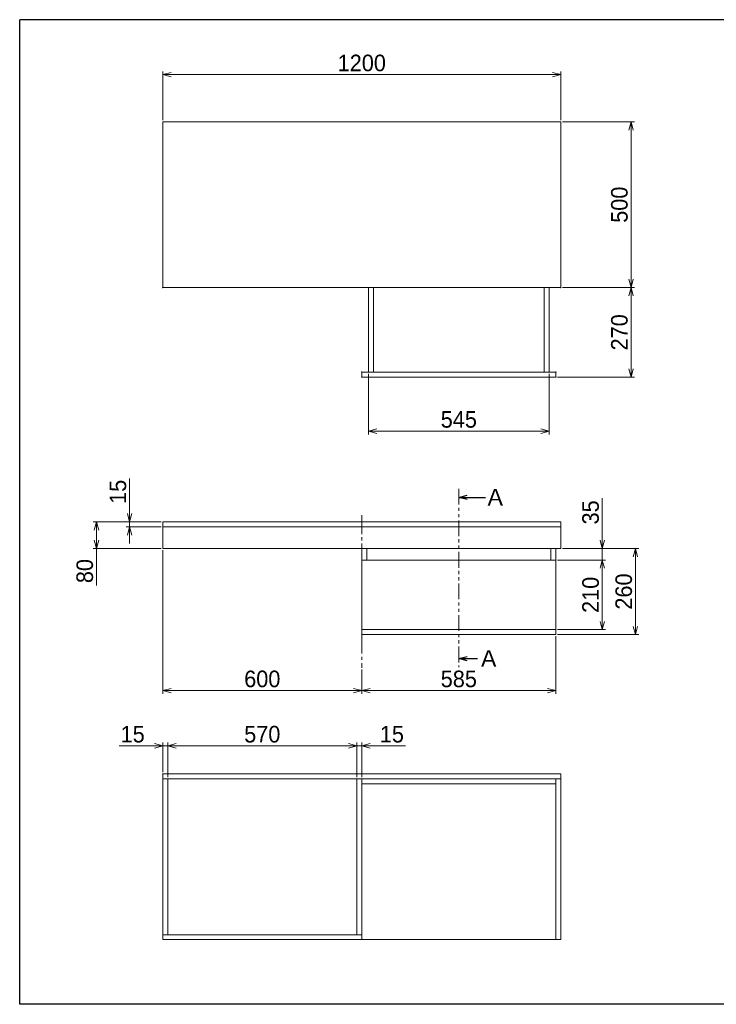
# Model space of a CAD drawing. Header units: millimetres. Extents: x 0 to 4200, y 0 to 2970.
# Tile 1 of 3: x 0 to 2100, y 0 to 2970. Entities that reach past the tile are written whole.
import ezdxf

# ---------------------------------------------------------------- set-up
doc = ezdxf.new("R2010")
doc.units = ezdxf.units.MM
doc.header["$LTSCALE"] = 0.3
doc.linetypes.add('CENTER2', pattern=[28.575, 19.05, -3.175, 3.175, -3.175])
doc.linetypes.add('PHANTOM2', pattern=[31.75, 15.875, -3.175, 3.175, -3.175, 3.175, -3.175])
for name, color, linetype, lineweight in [('中心線x.5', 4, 'CENTER2', 18), ('二点鎖線x0.5', 5, 'PHANTOM2', 18), ('実線', 3, 'Continuous', 35), ('寸法', 2, 'Continuous', 18), ('細線', 7, 'Continuous', 18)]:
    doc.layers.add(name, color=color, linetype=linetype, lineweight=lineweight)
doc.styles.add('MS Pゴシック', font='txt')
doc.styles.get("Standard").update_dxf_attribs({"font": 'txt.shx', "bigfont": 'bigfont.shx'})
doc.dimstyles.new('ISO-25', dxfattribs={"dimtxt": 2.5, "dimasz": 2.5, "dimexe": 1.25, "dimexo": 0.625, "dimtad": 1, "dimtxsty": 'Standard', "dimcen": 2.5, "dimadec": 0, "dimazin": 0, "dimtfac": 1, "dimtmove": 0, "dimatfit": 3, "dimfxl": 0, "dimarcsym": 0})
doc.dimstyles.new('MyDim S＝1：1', dxfattribs={"dimtxt": 2.5, "dimasz": 2.5, "dimexe": 1, "dimexo": 0.5, "dimgap": 1, "dimtad": 3, "dimdsep": 46, "dimtxsty": 'MS Pゴシック', "dimblk": 'OPEN30', "dimcen": 0, "dimclrd": 256, "dimclre": 256, "dimclrt": 256, "dimazin": 2, "dimtfac": 1, "dimtmove": 0, "dimatfit": 3, "dimldrblk": 'OPEN30', "dimfxl": 0, "dimlwd": 18, "dimlwe": 18, "dimarcsym": 0})

# ---------------------------------------------------------------- blocks, each defined once
blk = doc.blocks.new('_Open30')
at = {"color": 0, "lineweight": -2}
for p, q in [((-1, 0.27), (0, 0)), ((0, 0), (-1, -0.27)), ((0, 0), (-1, 0))]:
    blk.add_line(p, q, dxfattribs=at)
blk = doc.blocks.new('*D3')
at = {"layer": 'Defpoints', "color": 0}
for p in [(1631.3, 2804.2), (431.3, 2661.9), (1631.3, 2661.9)]:
    blk.add_point(p, dxfattribs=at)
at = {"layer": '寸法', "lineweight": 18}
for p, q in [((431.3, 2666.9), (431.3, 2814.2)), ((456.3, 2804.2), (1606.3, 2804.2)), ((1631.3, 2666.9), (1631.3, 2814.2))]:
    blk.add_line(p, q, dxfattribs=at)
at = {"layer": '寸法', "lineweight": 18, "xscale": 25, "yscale": 25, "zscale": 25, "rotation": 180}
blk.add_blockref('_Open30', (431.3, 2804.2), dxfattribs=at)
at = {"layer": '寸法', "lineweight": 18, "xscale": 25, "yscale": 25, "zscale": 25}
blk.add_blockref('_Open30', (1631.3, 2804.2), dxfattribs=at)
at = {"layer": '寸法', "insert": (1031.3, 2839.2), "char_height": 50, "attachment_point": 5, "style": 'MS Pゴシック'}
blk.add_mtext('1200', dxfattribs=at)
blk = doc.blocks.new('*D4')
at = {"layer": 'Defpoints', "color": 0}
for p in [(1631.3, 2661.9), (1631.3, 2161.9), (1843.1, 2161.9)]:
    blk.add_point(p, dxfattribs=at)
at = {"layer": '寸法', "lineweight": 18}
for p, q in [((1636.3, 2661.9), (1853.1, 2661.9)), ((1843.1, 2636.9), (1843.1, 2186.9)), ((1636.3, 2161.9), (1853.1, 2161.9))]:
    blk.add_line(p, q, dxfattribs=at)
at = {"layer": '寸法', "lineweight": 18, "xscale": 25, "yscale": 25, "zscale": 25}
for p, rotation in [((1843.1, 2661.9), 90), ((1843.1, 2161.9), 270)]:
    blk.add_blockref('_Open30', p, dxfattribs=dict(at, rotation=rotation))
at = {"layer": '寸法', "insert": (1808.1, 2411.9), "char_height": 50, "attachment_point": 5, "rotation": 90, "style": 'MS Pゴシック'}
blk.add_mtext('500', dxfattribs=at)
blk = doc.blocks.new('*D5')
at = {"layer": 'Defpoints', "color": 0}
for p in [(1631.3, 2161.9), (1616.3, 1891.9), (1843.1, 1891.9)]:
    blk.add_point(p, dxfattribs=at)
at = {"layer": '寸法', "lineweight": 18}
for p, q in [((1636.3, 2161.9), (1853.1, 2161.9)), ((1843.1, 2136.9), (1843.1, 1916.9)), ((1621.3, 1891.9), (1853.1, 1891.9))]:
    blk.add_line(p, q, dxfattribs=at)
at = {"layer": '寸法', "lineweight": 18, "xscale": 25, "yscale": 25, "zscale": 25}
for p, rotation in [((1843.1, 2161.9), 90), ((1843.1, 1891.9), 270)]:
    blk.add_blockref('_Open30', p, dxfattribs=dict(at, rotation=rotation))
at = {"layer": '寸法', "insert": (1808.1, 2026.9), "char_height": 50, "attachment_point": 5, "rotation": 90, "style": 'MS Pゴシック'}
blk.add_mtext('270', dxfattribs=at)
blk = doc.blocks.new('*D6')
at = {"layer": 'Defpoints', "color": 0}
for p in [(1051.3, 1906.9), (1596.3, 1906.9), (1596.3, 1729)]:
    blk.add_point(p, dxfattribs=at)
at = {"layer": '寸法', "lineweight": 18}
for p, q in [((1051.3, 1901.9), (1051.3, 1719)), ((1596.3, 1901.9), (1596.3, 1719)), ((1076.3, 1729), (1571.3, 1729))]:
    blk.add_line(p, q, dxfattribs=at)
at = {"layer": '寸法', "lineweight": 18, "xscale": 25, "yscale": 25, "zscale": 25, "rotation": 180}
blk.add_blockref('_Open30', (1051.3, 1729), dxfattribs=at)
at = {"layer": '寸法', "lineweight": 18, "xscale": 25, "yscale": 25, "zscale": 25}
blk.add_blockref('_Open30', (1596.3, 1729), dxfattribs=at)
at = {"layer": '寸法', "insert": (1323.8, 1764), "char_height": 50, "attachment_point": 5, "style": 'MS Pゴシック'}
blk.add_mtext('545', dxfattribs=at)
blk = doc.blocks.new('*D7')
at = {"layer": 'Defpoints', "color": 0}
for p in [(431.3, 1375.1), (1031.3, 1014.7), (431.3, 946.2)]:
    blk.add_point(p, dxfattribs=at)
at = {"layer": '寸法', "lineweight": 18}
for p, q in [((431.3, 1370.1), (431.3, 936.2)), ((1031.3, 1009.7), (1031.3, 936.2)), ((1006.3, 946.2), (456.3, 946.2))]:
    blk.add_line(p, q, dxfattribs=at)
at = {"layer": '寸法', "lineweight": 18, "xscale": 25, "yscale": 25, "zscale": 25, "rotation": 180}
blk.add_blockref('_Open30', (431.3, 946.2), dxfattribs=at)
at = {"layer": '寸法', "lineweight": 18, "xscale": 25, "yscale": 25, "zscale": 25}
blk.add_blockref('_Open30', (1031.3, 946.2), dxfattribs=at)
at = {"layer": '寸法', "insert": (731.3, 981.2), "char_height": 50, "attachment_point": 5, "style": 'MS Pゴシック'}
blk.add_mtext('600', dxfattribs=at)
blk = doc.blocks.new('*D8')
at = {"layer": 'Defpoints', "color": 0}
for p in [(1616.3, 1115.1), (1031.3, 1014.7), (1616.3, 946.2)]:
    blk.add_point(p, dxfattribs=at)
at = {"layer": '寸法', "lineweight": 18}
for p, q in [((1616.3, 1110.1), (1616.3, 936.2)), ((1031.3, 1009.7), (1031.3, 936.2)), ((1056.3, 946.2), (1591.3, 946.2))]:
    blk.add_line(p, q, dxfattribs=at)
at = {"layer": '寸法', "lineweight": 18, "xscale": 25, "yscale": 25, "zscale": 25, "rotation": 180}
blk.add_blockref('_Open30', (1031.3, 946.2), dxfattribs=at)
at = {"layer": '寸法', "lineweight": 18, "xscale": 25, "yscale": 25, "zscale": 25}
blk.add_blockref('_Open30', (1616.3, 946.2), dxfattribs=at)
at = {"layer": '寸法', "insert": (1323.8, 981.2), "char_height": 50, "attachment_point": 5, "style": 'MS Pゴシック'}
blk.add_mtext('585', dxfattribs=at)
blk = doc.blocks.new('*D17')
at = {"layer": 'Defpoints', "color": 0}
for p in [(1016.3, 779.5), (446.3, 680), (1016.3, 680)]:
    blk.add_point(p, dxfattribs=at)
at = {"layer": '寸法', "lineweight": 18}
for p, q in [((446.3, 685), (446.3, 789.5)), ((471.3, 779.5), (991.3, 779.5)), ((1016.3, 685), (1016.3, 789.5))]:
    blk.add_line(p, q, dxfattribs=at)
at = {"layer": '寸法', "lineweight": 18, "xscale": 25, "yscale": 25, "zscale": 25, "rotation": 180}
blk.add_blockref('_Open30', (446.3, 779.5), dxfattribs=at)
at = {"layer": '寸法', "lineweight": 18, "xscale": 25, "yscale": 25, "zscale": 25}
blk.add_blockref('_Open30', (1016.3, 779.5), dxfattribs=at)
at = {"layer": '寸法', "insert": (731.3, 814.5), "char_height": 50, "attachment_point": 5, "style": 'MS Pゴシック'}
blk.add_mtext('570', dxfattribs=at)
blk = doc.blocks.new('*D18')
at = {"layer": 'Defpoints', "color": 0}
for p in [(446.3, 779.5), (431.3, 695), (446.3, 680)]:
    blk.add_point(p, dxfattribs=at)
at = {"layer": '寸法', "lineweight": 18}
for p, q in [((406.3, 779.5), (299.9, 779.5)), ((431.3, 700), (431.3, 789.5)), ((446.3, 779.5), (431.3, 779.5)), ((446.3, 685), (446.3, 789.5)), ((471.3, 779.5), (496.3, 779.5))]:
    blk.add_line(p, q, dxfattribs=at)
at = {"layer": '寸法', "lineweight": 18, "xscale": 25, "yscale": 25, "zscale": 25}
blk.add_blockref('_Open30', (431.3, 779.5), dxfattribs=at)
at = {"layer": '寸法', "lineweight": 18, "xscale": 25, "yscale": 25, "zscale": 25, "rotation": 180}
blk.add_blockref('_Open30', (446.3, 779.5), dxfattribs=at)
at = {"layer": '寸法', "insert": (340.6, 814.5), "char_height": 50, "attachment_point": 5, "style": 'MS Pゴシック'}
blk.add_mtext('15', dxfattribs=at)
blk = doc.blocks.new('*D19')
at = {"layer": 'Defpoints', "color": 0}
for p in [(1031.3, 779.5), (1016.3, 680), (1031.3, 680)]:
    blk.add_point(p, dxfattribs=at)
at = {"layer": '寸法', "lineweight": 18}
for p, q in [((991.3, 779.5), (966.3, 779.5)), ((1016.3, 685), (1016.3, 789.5)), ((1016.3, 779.5), (1031.3, 779.5)), ((1031.3, 685), (1031.3, 789.5)), ((1056.3, 779.5), (1162.7, 779.5))]:
    blk.add_line(p, q, dxfattribs=at)
at = {"layer": '寸法', "lineweight": 18, "xscale": 25, "yscale": 25, "zscale": 25}
blk.add_blockref('_Open30', (1016.3, 779.5), dxfattribs=at)
at = {"layer": '寸法', "lineweight": 18, "xscale": 25, "yscale": 25, "zscale": 25, "rotation": 180}
blk.add_blockref('_Open30', (1031.3, 779.5), dxfattribs=at)
at = {"layer": '寸法', "insert": (1122, 814.5), "char_height": 50, "attachment_point": 5, "style": 'MS Pゴシック'}
blk.add_mtext('15', dxfattribs=at)
blk = doc.blocks.new('*D20')
at = {"layer": 'Defpoints', "color": 0}
for p in [(1616.3, 1340.1), (1756.2, 1340.1), (1616.3, 1130.1)]:
    blk.add_point(p, dxfattribs=at)
at = {"layer": '寸法', "lineweight": 18}
for p, q in [((1621.3, 1340.1), (1766.2, 1340.1)), ((1756.2, 1155.1), (1756.2, 1315.1)), ((1621.3, 1130.1), (1766.2, 1130.1))]:
    blk.add_line(p, q, dxfattribs=at)
at = {"layer": '寸法', "lineweight": 18, "xscale": 25, "yscale": 25, "zscale": 25}
for p, rotation in [((1756.2, 1340.1), 90), ((1756.2, 1130.1), 270)]:
    blk.add_blockref('_Open30', p, dxfattribs=dict(at, rotation=rotation))
at = {"layer": '寸法', "insert": (1721.2, 1235.1), "char_height": 50, "attachment_point": 5, "rotation": 90, "style": 'MS Pゴシック'}
blk.add_mtext('210', dxfattribs=at)
blk = doc.blocks.new('*D21')
at = {"layer": 'Defpoints', "color": 0}
for p in [(1631.3, 1375.1), (1616.3, 1340.1), (1756.2, 1340.1)]:
    blk.add_point(p, dxfattribs=at)
at = {"layer": '寸法', "lineweight": 18}
for p, q in [((1756.2, 1400.1), (1756.2, 1526.5)), ((1636.3, 1375.1), (1766.2, 1375.1)), ((1756.2, 1340.1), (1756.2, 1375.1)), ((1621.3, 1340.1), (1766.2, 1340.1)), ((1756.2, 1315.1), (1756.2, 1290.1))]:
    blk.add_line(p, q, dxfattribs=at)
at = {"layer": '寸法', "lineweight": 18, "xscale": 25, "yscale": 25, "zscale": 25}
for p, rotation in [((1756.2, 1375.1), 270), ((1756.2, 1340.1), 90)]:
    blk.add_blockref('_Open30', p, dxfattribs=dict(at, rotation=rotation))
at = {"layer": '寸法', "insert": (1721.2, 1483.8), "char_height": 50, "attachment_point": 5, "rotation": 90, "style": 'MS Pゴシック'}
blk.add_mtext('35', dxfattribs=at)
blk = doc.blocks.new('*D22')
at = {"layer": 'Defpoints', "color": 0}
for p in [(1631.3, 1375.1), (1616.3, 1115.1), (1856.2, 1115.1)]:
    blk.add_point(p, dxfattribs=at)
at = {"layer": '寸法', "lineweight": 18}
for p, q in [((1636.3, 1375.1), (1866.2, 1375.1)), ((1856.2, 1350.1), (1856.2, 1140.1)), ((1621.3, 1115.1), (1866.2, 1115.1))]:
    blk.add_line(p, q, dxfattribs=at)
at = {"layer": '寸法', "lineweight": 18, "xscale": 25, "yscale": 25, "zscale": 25}
for p, rotation in [((1856.2, 1375.1), 90), ((1856.2, 1115.1), 270)]:
    blk.add_blockref('_Open30', p, dxfattribs=dict(at, rotation=rotation))
at = {"layer": '寸法', "insert": (1821.2, 1245.1), "char_height": 50, "attachment_point": 5, "rotation": 90, "style": 'MS Pゴシック'}
blk.add_mtext('260', dxfattribs=at)
blk = doc.blocks.new('*D24')
at = {"layer": 'Defpoints', "color": 0}
for p in [(331.3, 1455.1), (431.3, 1455.1), (431.3, 1440.1)]:
    blk.add_point(p, dxfattribs=at)
at = {"layer": '寸法', "lineweight": 18}
for p, q in [((331.3, 1480.1), (331.3, 1586.5)), ((426.3, 1455.1), (321.3, 1455.1)), ((426.3, 1440.1), (321.3, 1440.1)), ((331.3, 1440.1), (331.3, 1455.1)), ((331.3, 1415.1), (331.3, 1390.1))]:
    blk.add_line(p, q, dxfattribs=at)
at = {"layer": '寸法', "lineweight": 18, "xscale": 25, "yscale": 25, "zscale": 25}
for p, rotation in [((331.3, 1455.1), 270), ((331.3, 1440.1), 90)]:
    blk.add_blockref('_Open30', p, dxfattribs=dict(at, rotation=rotation))
at = {"layer": '寸法', "insert": (296.3, 1545.8), "char_height": 50, "attachment_point": 5, "rotation": 90, "style": 'MS Pゴシック'}
blk.add_mtext('15', dxfattribs=at)
blk = doc.blocks.new('*D25')
at = {"layer": 'Defpoints', "color": 0}
for p in [(431.3, 1455.1), (231.3, 1375.1), (431.3, 1375.1)]:
    blk.add_point(p, dxfattribs=at)
at = {"layer": '寸法', "lineweight": 18}
for p, q in [((426.3, 1455.1), (221.3, 1455.1)), ((231.3, 1430.1), (231.3, 1400.1)), ((426.3, 1375.1), (221.3, 1375.1)), ((231.3, 1375.1), (231.3, 1263.4))]:
    blk.add_line(p, q, dxfattribs=at)
at = {"layer": '寸法', "lineweight": 18, "xscale": 25, "yscale": 25, "zscale": 25}
for p, rotation in [((231.3, 1455.1), 90), ((231.3, 1375.1), 270)]:
    blk.add_blockref('_Open30', p, dxfattribs=dict(at, rotation=rotation))
at = {"layer": '寸法', "insert": (196.3, 1306.8), "char_height": 50, "attachment_point": 5, "rotation": 90, "style": 'MS Pゴシック'}
blk.add_mtext('80', dxfattribs=at)

msp = doc.modelspace()

# ---------------------------------------------------------------- linework, layer by layer
at = {"layer": 'Defpoints', "ltscale": 10}
for p, q in [((0, 0), (0, 2970)), ((4200, 2970), (0, 2970)), ((4200, 0), (0, 0))]:
    msp.add_line(p, q, dxfattribs=at)
at = {"layer": '中心線x.5', "ltscale": 10}
for p, q in [((1031.311, 1475.582), (1031.311, 1375.137)), ((1031.311, 1115.137), (1031.311, 1014.692))]:
    msp.add_line(p, q, dxfattribs=at)
at = {"layer": '二点鎖線x0.5', "ltscale": 10}
msp.add_line((1323.811, 1555.1), (1323.811, 1017.194), dxfattribs=at)
at = {"layer": '細線', "ltscale": 10}
for p, q in [((431.311, 2661.902), (1631.311, 2661.902)), ((431.311, 2661.902), (431.311, 2161.902)), ((1631.311, 2661.902), (1631.311, 2161.902)), ((431.311, 2161.902), (1631.311, 2161.902)), ((1051.311, 1906.902), (1051.311, 2161.902)), ((1066.311, 1906.902), (1066.311, 2161.902)), ((1581.311, 1906.902), (1581.311, 2161.902)), ((1596.311, 1906.902), (1596.311, 2161.902)), ((1031.311, 1906.902), (1616.311, 1906.902)), ((1031.311, 1891.902), (1031.311, 1906.902)), ((1616.311, 1891.902), (1616.311, 1906.902)), ((1031.311, 1891.902), (1616.311, 1891.902)), ((431.311, 1455.137), (431.311, 1375.137)), ((431.311, 1455.137), (1631.311, 1455.137)), ((431.311, 1440.137), (1631.311, 1440.137)), ((1631.311, 1455.137), (1631.311, 1375.137)), ((431.311, 1375.137), (1631.311, 1375.137)), ((1031.311, 1375.137), (1031.311, 1115.137)), ((1046.311, 1375.137), (1046.311, 1340.137)), ((1601.311, 1375.137), (1601.311, 1340.137)), ((1616.311, 1375.137), (1616.311, 1115.137)), ((1031.311, 1340.137), (1616.311, 1340.137)), ((1031.311, 1130.137), (1616.311, 1130.137)), ((1031.311, 1115.137), (1616.311, 1115.137)), ((431.311, 695.003), (1631.311, 695.003)), ((431.311, 195.003), (431.311, 695.003)), ((1631.311, 195.003), (1631.311, 695.003)), ((431.311, 680.003), (1631.311, 680.003)), ((446.311, 210.003), (446.311, 680.003)), ((1016.311, 210.003), (1016.311, 680.003)), ((1031.311, 195.003), (1031.311, 680.003)), ((1031.311, 665.003), (1616.311, 665.003)), ((1616.311, 195.003), (1616.311, 680.003)), ((431.311, 210.003), (1031.311, 210.003)), ((431.311, 195.003), (1631.311, 195.003))]:
    msp.add_line(p, q, dxfattribs=at)
for p in [(431.311, 2161.902), (1631.311, 2161.902), (1031.311, 1906.902), (1616.311, 1906.902), (1031.311, 1891.902), (1616.311, 1891.902), (1031.311, 1455.137), (1031.311, 1375.137), (431.311, 695.003), (1031.311, 695.003), (1631.311, 695.003), (1616.311, 680.003)]:
    msp.add_point(p, dxfattribs=at)

# ---------------------------------------------------------------- texts
at = {"layer": '実線', "ltscale": 10, "char_height": 50, "attachment_point": 4, "style": 'MS Pゴシック'}
for insert in [(1400.019, 1529.417), (1380.202, 1043.03)]:
    msp.add_mtext('Ａ', dxfattribs=dict(at, insert=insert))

# ---------------------------------------------------------------- dimensions: what is measured, and where the dimension line sits
at = {"layer": '寸法'}
for base, p1, p2, picture, middle in [((1631.311, 2804.176), (431.311, 2661.902), (1631.311, 2661.902), '*D3', (1031.311, 2839.176)), ((1596.311, 1728.974), (1051.311, 1906.902), (1596.311, 1906.902), '*D6', (1323.811, 1763.974)), ((431.311, 946.176), (1031.311, 1014.692), (431.311, 1375.137), '*D7', (731.311, 981.176)), ((1616.311, 946.176), (1031.311, 1014.692), (1616.311, 1115.137), '*D8', (1323.811, 981.176)), ((1016.311, 779.479), (446.311, 680.003), (1016.311, 680.003), '*D17', (731.311, 814.479)), ((1031.311, 779.479), (1016.311, 680.003), (1031.311, 680.003), '*D19', (1121.993, 814.479))]:
    dim = msp.add_linear_dim(base=base, p1=p1, p2=p2, dimstyle='MyDim S＝1：1', override={"dimscale": 10, "dimtxt": 5}, dxfattribs=at)
    dim.commit()
    dim.dimension.update_dxf_attribs({"geometry": picture, "text_midpoint": middle})
for base, p1, p2, override, picture, middle in [((1843.142, 2161.902), (1631.311, 2661.902), (1631.311, 2161.902), {"dimscale": 10, "dimtxt": 5}, '*D4', (1808.142, 2411.902)), ((1843.142, 1891.902), (1631.311, 2161.902), (1616.311, 1891.902), {"dimscale": 10, "dimtxt": 5, "dimtmove": 1}, '*D5', (1808.142, 2026.902)), ((231.311, 1375.137), (431.311, 1455.137), (431.311, 1375.137), {"dimscale": 10, "dimtxt": 5}, '*D25', (196.311, 1306.756)), ((1856.238, 1115.137), (1631.311, 1375.137), (1616.311, 1115.137), {"dimscale": 10, "dimtxt": 5}, '*D22', (1821.238, 1245.137)), ((1756.238, 1340.137), (1616.311, 1130.137), (1616.311, 1340.137), {"dimscale": 10, "dimtxt": 5}, '*D20', (1721.238, 1235.137))]:
    dim = msp.add_linear_dim(base=base, p1=p1, p2=p2, angle=90, dimstyle='MyDim S＝1：1', override=override, dxfattribs=at)
    dim.commit()
    dim.dimension.update_dxf_attribs({"geometry": picture, "text_midpoint": middle})
for base, p1, p2, picture, middle in [((331.311, 1455.137), (431.311, 1440.137), (431.311, 1455.137), '*D24', (331.311, 1545.819)), ((1756.238, 1340.137), (1631.311, 1375.137), (1616.311, 1340.137), '*D21', (1756.238, 1483.831))]:
    dim = msp.add_linear_dim(base=base, p1=p1, p2=p2, angle=90, dimstyle='MyDim S＝1：1', override={"dimscale": 10, "dimtxt": 5}, dxfattribs=at)
    dim.commit()
    dim.dimension.update_dxf_attribs({"geometry": picture, "text_midpoint": middle, "dimtype": 160})
dim = msp.add_linear_dim(base=(446.311, 779.479), p1=(431.311, 695.003), p2=(446.311, 680.003), dimstyle='MyDim S＝1：1', override={"dimscale": 10, "dimtxt": 5}, dxfattribs=at)
dim.commit()
dim.dimension.update_dxf_attribs({"geometry": '*D18', "text_midpoint": (340.629, 779.479), "dimtype": 160})

# ---------------------------------------------------------------- leaders
at = {"layer": '実線', "ltscale": 10}
for points in [[(1323.811, 1528.817), (1403.811, 1528.817)], [(1323.811, 1043.03), (1380.202, 1043.03)]]:
    msp.add_leader(points, dimstyle='ISO-25', override={"dimscale": 10, "dimldrblk": 'Open30'}, dxfattribs=at)

doc.saveas('drawing.dxf')
